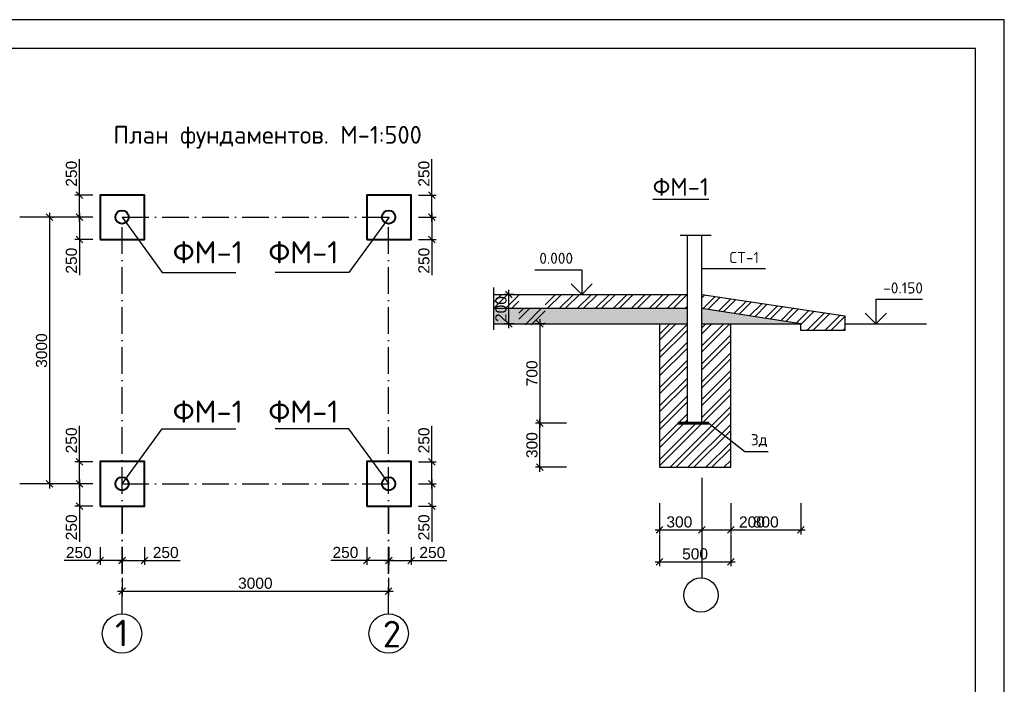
# Model space of a CAD drawing. Header units: millimetres. Extents: x 1527433 to 14789979, y -245576 to 11310.
# Tile 4 of 135: x 1779984 to 1802140, y -215354 to -200400. Entities that reach past the tile are written whole.
import ezdxf

# ---------------------------------------------------------------- set-up
doc = ezdxf.new("R2010")
doc.units = ezdxf.units.MM
doc.linetypes.add('ACAD_ISO10W100', pattern=[18, 12, -3, 0, -3])
doc.styles.get("Standard").update_dxf_attribs({"font": 'isocpeur.ttf', "height": 250})
doc.styles.add('ГОСТ Б М-100', font='arial.ttf', dxfattribs={"height": 250})
doc.dimstyles.new('ГОСТ -М100', dxfattribs={"dimscale": 100, "dimtxt": 250, "dimasz": 1.5, "dimexe": 1, "dimexo": 1, "dimgap": 0.5, "dimtad": 1, "dimdec": 0, "dimlfac": -1, "dimtxsty": 'ГОСТ Б М-100', "dimblk": 'OBLIQUE', "dimcen": 1.5, "dimdle": 1, "dimclrd": 251, "dimclre": 256, "dimclrt": 251, "dimadec": 0, "dimazin": 0, "dimtfac": 1, "dimtdec": 0, "dimtmove": 0, "dimatfit": 3, "dimldrblk": 'OBLIQUE', "dimfxl": 6, "dimfxlon": 1, "dimfrac": 2, "dimlwd": -1, "dimlwe": -1, "dimarcsym": 0})

# ---------------------------------------------------------------- blocks, each defined once
blk = doc.blocks.new('_Oblique')
at = {"color": 0, "linetype": 'ByBlock', "lineweight": -2}
blk.add_line((-0.5, -0.5), (0.5, 0.5), dxfattribs=at)
blk = doc.blocks.new('*D874')
at = {"ltscale": 5, "transparency": 16777216}
for p, q in [((1781626, -204845), (1781226, -204845)), ((1781626, -205345), (1781226, -205345))]:
    blk.add_line(p, q, dxfattribs=at)
at = {"color": 251, "ltscale": 5, "transparency": 16777216}
for p, q in [((1781326, -204745), (1781326, -205345)), ((1781326, -205345), (1781326, -206150))]:
    blk.add_line(p, q, dxfattribs=at)
at = {"layer": 'Defpoints', "color": 0, "ltscale": 5, "transparency": 16777216}
for p in [(1781792, -204845), (1781326, -205345), (1781792, -205345)]:
    blk.add_point(p, dxfattribs=at)
at = {"color": 251, "ltscale": 5, "transparency": 16777216, "xscale": 150, "yscale": 150, "zscale": 150}
for p, rotation in [((1781326, -204845), 90), ((1781326, -205345), 270)]:
    blk.add_blockref('_Oblique', p, dxfattribs=dict(at, rotation=rotation))
at = {"color": 251, "ltscale": 5, "transparency": 16777216, "insert": (1781148, -205823), "char_height": 250, "attachment_point": 5, "rotation": 90, "style": 'ГОСТ Б М-100'}
blk.add_mtext('250', dxfattribs=at)
blk = doc.blocks.new('*D875')
at = {"color": 251, "ltscale": 5, "transparency": 16777216}
for p, q in [((1781326, -204345), (1781326, -203539)), ((1781326, -204945), (1781326, -204345))]:
    blk.add_line(p, q, dxfattribs=at)
at = {"ltscale": 5, "transparency": 16777216}
for p, q in [((1781626, -204345), (1781226, -204345)), ((1781626, -204845), (1781226, -204845))]:
    blk.add_line(p, q, dxfattribs=at)
at = {"layer": 'Defpoints', "color": 0, "ltscale": 5, "transparency": 16777216}
for p in [(1781326, -204345), (1781792, -204345), (1781792, -204845)]:
    blk.add_point(p, dxfattribs=at)
at = {"color": 251, "ltscale": 5, "transparency": 16777216, "xscale": 150, "yscale": 150, "zscale": 150}
for p, rotation in [((1781326, -204345), 90), ((1781326, -204845), 270)]:
    blk.add_blockref('_Oblique', p, dxfattribs=dict(at, rotation=rotation))
at = {"color": 251, "ltscale": 5, "transparency": 16777216, "insert": (1781148, -203867), "char_height": 250, "attachment_point": 5, "rotation": 90, "style": 'ГОСТ Б М-100'}
blk.add_mtext('250', dxfattribs=at)
blk = doc.blocks.new('*D876')
at = {"ltscale": 5, "transparency": 16777216}
for p, q in [((1781626, -210845), (1781226, -210845)), ((1781626, -211345), (1781226, -211345))]:
    blk.add_line(p, q, dxfattribs=at)
at = {"color": 251, "ltscale": 5, "transparency": 16777216}
for p, q in [((1781326, -210745), (1781326, -211345)), ((1781326, -211345), (1781326, -212150))]:
    blk.add_line(p, q, dxfattribs=at)
at = {"layer": 'Defpoints', "color": 0, "ltscale": 5, "transparency": 16777216}
for p in [(1781792, -210845), (1781326, -211345), (1781792, -211345)]:
    blk.add_point(p, dxfattribs=at)
at = {"color": 251, "ltscale": 5, "transparency": 16777216, "xscale": 150, "yscale": 150, "zscale": 150}
for p, rotation in [((1781326, -210845), 90), ((1781326, -211345), 270)]:
    blk.add_blockref('_Oblique', p, dxfattribs=dict(at, rotation=rotation))
at = {"color": 251, "ltscale": 5, "transparency": 16777216, "insert": (1781148, -211823), "char_height": 250, "attachment_point": 5, "rotation": 90, "style": 'ГОСТ Б М-100'}
blk.add_mtext('250', dxfattribs=at)
blk = doc.blocks.new('*D877')
at = {"color": 251, "ltscale": 5, "transparency": 16777216}
for p, q in [((1781326, -210345), (1781326, -209539)), ((1781326, -210945), (1781326, -210345))]:
    blk.add_line(p, q, dxfattribs=at)
at = {"ltscale": 5, "transparency": 16777216}
for p, q in [((1781626, -210345), (1781226, -210345)), ((1781626, -210845), (1781226, -210845))]:
    blk.add_line(p, q, dxfattribs=at)
at = {"layer": 'Defpoints', "color": 0, "ltscale": 5, "transparency": 16777216}
for p in [(1781326, -210345), (1781792, -210345), (1781792, -210845)]:
    blk.add_point(p, dxfattribs=at)
at = {"color": 251, "ltscale": 5, "transparency": 16777216, "xscale": 150, "yscale": 150, "zscale": 150}
for p, rotation in [((1781326, -210345), 90), ((1781326, -210845), 270)]:
    blk.add_blockref('_Oblique', p, dxfattribs=dict(at, rotation=rotation))
at = {"color": 251, "ltscale": 5, "transparency": 16777216, "insert": (1781148, -209867), "char_height": 250, "attachment_point": 5, "rotation": 90, "style": 'ГОСТ Б М-100'}
blk.add_mtext('250', dxfattribs=at)
blk = doc.blocks.new('*D878')
at = {"ltscale": 5, "transparency": 16777216}
for p, q in [((1788957, -204845), (1789357, -204845)), ((1788957, -205345), (1789357, -205345))]:
    blk.add_line(p, q, dxfattribs=at)
at = {"color": 251, "ltscale": 5, "transparency": 16777216}
for p, q in [((1789257, -204745), (1789257, -205345)), ((1789257, -205345), (1789257, -206150))]:
    blk.add_line(p, q, dxfattribs=at)
at = {"layer": 'Defpoints', "color": 0, "ltscale": 5, "transparency": 16777216}
for p in [(1788792, -204845), (1788792, -205345), (1789257, -205345)]:
    blk.add_point(p, dxfattribs=at)
at = {"color": 251, "ltscale": 5, "transparency": 16777216, "xscale": 150, "yscale": 150, "zscale": 150}
for p, rotation in [((1789257, -204845), 90), ((1789257, -205345), 270)]:
    blk.add_blockref('_Oblique', p, dxfattribs=dict(at, rotation=rotation))
at = {"color": 251, "ltscale": 5, "transparency": 16777216, "insert": (1789080, -205823), "char_height": 250, "attachment_point": 5, "rotation": 90, "style": 'ГОСТ Б М-100'}
blk.add_mtext('250', dxfattribs=at)
blk = doc.blocks.new('*D879')
at = {"color": 251, "ltscale": 5, "transparency": 16777216}
for p, q in [((1789257, -204345), (1789257, -203539)), ((1789257, -204945), (1789257, -204345))]:
    blk.add_line(p, q, dxfattribs=at)
at = {"ltscale": 5, "transparency": 16777216}
for p, q in [((1788957, -204345), (1789357, -204345)), ((1788957, -204845), (1789357, -204845))]:
    blk.add_line(p, q, dxfattribs=at)
at = {"layer": 'Defpoints', "color": 0, "ltscale": 5, "transparency": 16777216}
for p in [(1788792, -204345), (1789257, -204345), (1788792, -204845)]:
    blk.add_point(p, dxfattribs=at)
at = {"color": 251, "ltscale": 5, "transparency": 16777216, "xscale": 150, "yscale": 150, "zscale": 150}
for p, rotation in [((1789257, -204345), 90), ((1789257, -204845), 270)]:
    blk.add_blockref('_Oblique', p, dxfattribs=dict(at, rotation=rotation))
at = {"color": 251, "ltscale": 5, "transparency": 16777216, "insert": (1789080, -203867), "char_height": 250, "attachment_point": 5, "rotation": 90, "style": 'ГОСТ Б М-100'}
blk.add_mtext('250', dxfattribs=at)
blk = doc.blocks.new('*D880')
at = {"ltscale": 5, "transparency": 16777216}
for p, q in [((1788957, -210845), (1789357, -210845)), ((1788957, -211345), (1789357, -211345))]:
    blk.add_line(p, q, dxfattribs=at)
at = {"color": 251, "ltscale": 5, "transparency": 16777216}
for p, q in [((1789257, -210745), (1789257, -211345)), ((1789257, -211345), (1789257, -212150))]:
    blk.add_line(p, q, dxfattribs=at)
at = {"layer": 'Defpoints', "color": 0, "ltscale": 5, "transparency": 16777216}
for p in [(1788792, -210845), (1788792, -211345), (1789257, -211345)]:
    blk.add_point(p, dxfattribs=at)
at = {"color": 251, "ltscale": 5, "transparency": 16777216, "xscale": 150, "yscale": 150, "zscale": 150}
for p, rotation in [((1789257, -210845), 90), ((1789257, -211345), 270)]:
    blk.add_blockref('_Oblique', p, dxfattribs=dict(at, rotation=rotation))
at = {"color": 251, "ltscale": 5, "transparency": 16777216, "insert": (1789080, -211823), "char_height": 250, "attachment_point": 5, "rotation": 90, "style": 'ГОСТ Б М-100'}
blk.add_mtext('250', dxfattribs=at)
blk = doc.blocks.new('*D881')
at = {"color": 251, "ltscale": 5, "transparency": 16777216}
for p, q in [((1789257, -210345), (1789257, -209539)), ((1789257, -210945), (1789257, -210345))]:
    blk.add_line(p, q, dxfattribs=at)
at = {"ltscale": 5, "transparency": 16777216}
for p, q in [((1788957, -210345), (1789357, -210345)), ((1788957, -210845), (1789357, -210845))]:
    blk.add_line(p, q, dxfattribs=at)
at = {"layer": 'Defpoints', "color": 0, "ltscale": 5, "transparency": 16777216}
for p in [(1788792, -210345), (1789257, -210345), (1788792, -210845)]:
    blk.add_point(p, dxfattribs=at)
at = {"color": 251, "ltscale": 5, "transparency": 16777216, "xscale": 150, "yscale": 150, "zscale": 150}
for p, rotation in [((1789257, -210345), 90), ((1789257, -210845), 270)]:
    blk.add_blockref('_Oblique', p, dxfattribs=dict(at, rotation=rotation))
at = {"color": 251, "ltscale": 5, "transparency": 16777216, "insert": (1789080, -209867), "char_height": 250, "attachment_point": 5, "rotation": 90, "style": 'ГОСТ Б М-100'}
blk.add_mtext('250', dxfattribs=at)
blk = doc.blocks.new('*D882')
at = {"ltscale": 5, "transparency": 16777216}
for p, q in [((1782292, -212267), (1782292, -212667)), ((1782792, -212267), (1782792, -212667))]:
    blk.add_line(p, q, dxfattribs=at)
at = {"color": 251, "ltscale": 5, "transparency": 16777216}
for p, q in [((1782192, -212567), (1782792, -212567)), ((1782792, -212567), (1783597, -212567))]:
    blk.add_line(p, q, dxfattribs=at)
at = {"layer": 'Defpoints', "color": 0, "ltscale": 5, "transparency": 16777216}
for p in [(1782292, -211345), (1782792, -211345), (1782792, -212567)]:
    blk.add_point(p, dxfattribs=at)
at = {"color": 251, "ltscale": 5, "transparency": 16777216, "xscale": 150, "yscale": 150, "zscale": 150, "rotation": 180}
blk.add_blockref('_Oblique', (1782292, -212567), dxfattribs=at)
at = {"color": 251, "ltscale": 5, "transparency": 16777216, "xscale": 150, "yscale": 150, "zscale": 150}
blk.add_blockref('_Oblique', (1782792, -212567), dxfattribs=at)
at = {"color": 251, "ltscale": 5, "transparency": 16777216, "insert": (1783269, -212390), "char_height": 250, "attachment_point": 5, "style": 'ГОСТ Б М-100'}
blk.add_mtext('250', dxfattribs=at)
blk = doc.blocks.new('*D883')
at = {"ltscale": 5, "transparency": 16777216}
for p, q in [((1781792, -212267), (1781792, -212667)), ((1782292, -212267), (1782292, -212667))]:
    blk.add_line(p, q, dxfattribs=at)
at = {"color": 251, "ltscale": 5, "transparency": 16777216}
for p, q in [((1781792, -212567), (1780986, -212567)), ((1782392, -212567), (1781792, -212567))]:
    blk.add_line(p, q, dxfattribs=at)
at = {"layer": 'Defpoints', "color": 0, "ltscale": 5, "transparency": 16777216}
for p in [(1781792, -211345), (1782292, -211345), (1781792, -212567)]:
    blk.add_point(p, dxfattribs=at)
at = {"color": 251, "ltscale": 5, "transparency": 16777216, "xscale": 150, "yscale": 150, "zscale": 150, "rotation": 180}
blk.add_blockref('_Oblique', (1781792, -212567), dxfattribs=at)
at = {"color": 251, "ltscale": 5, "transparency": 16777216, "xscale": 150, "yscale": 150, "zscale": 150}
blk.add_blockref('_Oblique', (1782292, -212567), dxfattribs=at)
at = {"color": 251, "ltscale": 5, "transparency": 16777216, "insert": (1781314, -212390), "char_height": 250, "attachment_point": 5, "style": 'ГОСТ Б М-100'}
blk.add_mtext('250', dxfattribs=at)
blk = doc.blocks.new('*D884')
at = {"ltscale": 5, "transparency": 16777216}
for p, q in [((1788292, -212266), (1788292, -212666)), ((1788792, -212266), (1788792, -212666))]:
    blk.add_line(p, q, dxfattribs=at)
at = {"color": 251, "ltscale": 5, "transparency": 16777216}
for p, q in [((1788192, -212566), (1788792, -212566)), ((1788792, -212566), (1789597, -212566))]:
    blk.add_line(p, q, dxfattribs=at)
at = {"layer": 'Defpoints', "color": 0, "ltscale": 5, "transparency": 16777216}
for p in [(1788292, -211345), (1788792, -211345), (1788792, -212566)]:
    blk.add_point(p, dxfattribs=at)
at = {"color": 251, "ltscale": 5, "transparency": 16777216, "xscale": 150, "yscale": 150, "zscale": 150, "rotation": 180}
blk.add_blockref('_Oblique', (1788292, -212566), dxfattribs=at)
at = {"color": 251, "ltscale": 5, "transparency": 16777216, "xscale": 150, "yscale": 150, "zscale": 150}
blk.add_blockref('_Oblique', (1788792, -212566), dxfattribs=at)
at = {"color": 251, "ltscale": 5, "transparency": 16777216, "insert": (1789269, -212389), "char_height": 250, "attachment_point": 5, "style": 'ГОСТ Б М-100'}
blk.add_mtext('250', dxfattribs=at)
blk = doc.blocks.new('*D885')
at = {"ltscale": 5, "transparency": 16777216}
for p, q in [((1787792, -212266), (1787792, -212666)), ((1788292, -212266), (1788292, -212666))]:
    blk.add_line(p, q, dxfattribs=at)
at = {"color": 251, "ltscale": 5, "transparency": 16777216}
for p, q in [((1787792, -212566), (1786986, -212566)), ((1788392, -212566), (1787792, -212566))]:
    blk.add_line(p, q, dxfattribs=at)
at = {"layer": 'Defpoints', "color": 0, "ltscale": 5, "transparency": 16777216}
for p in [(1787792, -211345), (1788292, -211345), (1787792, -212566)]:
    blk.add_point(p, dxfattribs=at)
at = {"color": 251, "ltscale": 5, "transparency": 16777216, "xscale": 150, "yscale": 150, "zscale": 150, "rotation": 180}
blk.add_blockref('_Oblique', (1787792, -212566), dxfattribs=at)
at = {"color": 251, "ltscale": 5, "transparency": 16777216, "xscale": 150, "yscale": 150, "zscale": 150}
blk.add_blockref('_Oblique', (1788292, -212566), dxfattribs=at)
at = {"color": 251, "ltscale": 5, "transparency": 16777216, "insert": (1787314, -212389), "char_height": 250, "attachment_point": 5, "style": 'ГОСТ Б М-100'}
blk.add_mtext('250', dxfattribs=at)
blk = doc.blocks.new('*D892')
at = {"ltscale": 5, "transparency": 16777216}
for p, q in [((1794382, -211998), (1794382, -212698)), ((1795983, -211998), (1795983, -212698))]:
    blk.add_line(p, q, dxfattribs=at)
at = {"color": 251, "ltscale": 5, "transparency": 16777216}
blk.add_line((1794282, -212598), (1796083, -212598), dxfattribs=at)
at = {"layer": 'Defpoints', "color": 0, "ltscale": 5, "transparency": 16777216}
for p in [(1794382, -210470), (1795983, -210470), (1795983, -212598)]:
    blk.add_point(p, dxfattribs=at)
at = {"color": 251, "ltscale": 5, "transparency": 16777216, "xscale": 150, "yscale": 150, "zscale": 150, "rotation": 180}
blk.add_blockref('_Oblique', (1794382, -212598), dxfattribs=at)
at = {"color": 251, "ltscale": 5, "transparency": 16777216, "xscale": 150, "yscale": 150, "zscale": 150}
blk.add_blockref('_Oblique', (1795983, -212598), dxfattribs=at)
at = {"color": 251, "ltscale": 5, "transparency": 16777216, "insert": (1795182, -212421), "char_height": 250, "attachment_point": 5, "style": 'ГОСТ Б М-100'}
blk.add_mtext('500', dxfattribs=at)
blk = doc.blocks.new('*D893')
at = {"ltscale": 5, "transparency": 16777216}
for p, q in [((1794382, -211280), (1794382, -211980)), ((1795330, -211280), (1795330, -211980))]:
    blk.add_line(p, q, dxfattribs=at)
at = {"color": 251, "ltscale": 5, "transparency": 16777216}
blk.add_line((1794282, -211880), (1795430, -211880), dxfattribs=at)
at = {"layer": 'Defpoints', "color": 0, "ltscale": 5, "transparency": 16777216}
for p in [(1795330, -209475), (1794382, -210470), (1795330, -211880)]:
    blk.add_point(p, dxfattribs=at)
at = {"color": 251, "ltscale": 5, "transparency": 16777216, "xscale": 150, "yscale": 150, "zscale": 150, "rotation": 180}
blk.add_blockref('_Oblique', (1794382, -211880), dxfattribs=at)
at = {"color": 251, "ltscale": 5, "transparency": 16777216, "xscale": 150, "yscale": 150, "zscale": 150}
blk.add_blockref('_Oblique', (1795330, -211880), dxfattribs=at)
at = {"color": 251, "ltscale": 5, "transparency": 16777216, "insert": (1794827, -211702), "char_height": 250, "attachment_point": 5, "style": 'ГОСТ Б М-100'}
blk.add_mtext('300', dxfattribs=at)
blk = doc.blocks.new('*D886')
at = {"ltscale": 5, "transparency": 16777216}
for p, q in [((1795330, -211280), (1795330, -211980)), ((1795983, -211280), (1795983, -211980))]:
    blk.add_line(p, q, dxfattribs=at)
at = {"color": 251, "ltscale": 5, "transparency": 16777216}
for p, q in [((1795230, -211880), (1795983, -211880)), ((1795983, -211880), (1796789, -211880))]:
    blk.add_line(p, q, dxfattribs=at)
at = {"layer": 'Defpoints', "color": 0, "ltscale": 5, "transparency": 16777216}
for p in [(1795330, -209475), (1795983, -210470), (1795983, -211880)]:
    blk.add_point(p, dxfattribs=at)
at = {"color": 251, "ltscale": 5, "transparency": 16777216, "xscale": 150, "yscale": 150, "zscale": 150, "rotation": 180}
blk.add_blockref('_Oblique', (1795330, -211880), dxfattribs=at)
at = {"color": 251, "ltscale": 5, "transparency": 16777216, "xscale": 150, "yscale": 150, "zscale": 150}
blk.add_blockref('_Oblique', (1795983, -211880), dxfattribs=at)
at = {"color": 251, "ltscale": 5, "transparency": 16777216, "insert": (1796461, -211703), "char_height": 250, "attachment_point": 5, "style": 'ГОСТ Б М-100'}
blk.add_mtext('200', dxfattribs=at)
blk = doc.blocks.new('*D894')
at = {"ltscale": 5, "transparency": 16777216}
for p, q in [((1795983, -211280), (1795983, -211980)), ((1797561, -211280), (1797561, -211980))]:
    blk.add_line(p, q, dxfattribs=at)
at = {"color": 251, "ltscale": 5, "transparency": 16777216}
blk.add_line((1795883, -211880), (1797661, -211880), dxfattribs=at)
at = {"layer": 'Defpoints', "color": 0, "ltscale": 5, "transparency": 16777216}
for p in [(1797561, -207242), (1795983, -210470), (1797561, -211880)]:
    blk.add_point(p, dxfattribs=at)
at = {"color": 251, "ltscale": 5, "transparency": 16777216, "xscale": 150, "yscale": 150, "zscale": 150, "rotation": 180}
blk.add_blockref('_Oblique', (1795983, -211880), dxfattribs=at)
at = {"color": 251, "ltscale": 5, "transparency": 16777216, "xscale": 150, "yscale": 150, "zscale": 150}
blk.add_blockref('_Oblique', (1797561, -211880), dxfattribs=at)
at = {"color": 251, "ltscale": 5, "transparency": 16777216, "insert": (1796772, -211703), "char_height": 250, "attachment_point": 5, "style": 'ГОСТ Б М-100'}
blk.add_mtext('800', dxfattribs=at)
blk = doc.blocks.new('*D895')
at = {"color": 251, "ltscale": 5, "transparency": 16777216}
blk.add_line((1791689, -210570), (1791689, -209375), dxfattribs=at)
at = {"ltscale": 5, "transparency": 16777216}
for p, q in [((1792289, -209475), (1791589, -209475)), ((1792289, -210470), (1791589, -210470))]:
    blk.add_line(p, q, dxfattribs=at)
at = {"layer": 'Defpoints', "color": 0, "ltscale": 5, "transparency": 16777216}
for p in [(1791689, -209475), (1794792, -209475), (1794382, -210470)]:
    blk.add_point(p, dxfattribs=at)
at = {"color": 251, "ltscale": 5, "transparency": 16777216, "xscale": 150, "yscale": 150, "zscale": 150}
for p, rotation in [((1791689, -209475), 90), ((1791689, -210470), 270)]:
    blk.add_blockref('_Oblique', p, dxfattribs=dict(at, rotation=rotation))
at = {"color": 251, "ltscale": 5, "transparency": 16777216, "insert": (1791511, -209973), "char_height": 250, "attachment_point": 5, "rotation": 90, "style": 'ГОСТ Б М-100'}
blk.add_mtext('300', dxfattribs=at)
blk = doc.blocks.new('*D896')
at = {"color": 251, "ltscale": 5, "transparency": 16777216}
blk.add_line((1790991, -207342), (1790991, -206482), dxfattribs=at)
at = {"ltscale": 5, "transparency": 16777216}
for p, q in [((1791108, -206582), (1790891, -206582)), ((1791108, -207242), (1790891, -207242))]:
    blk.add_line(p, q, dxfattribs=at)
at = {"layer": 'Defpoints', "color": 0, "ltscale": 5, "transparency": 16777216}
for p in [(1790991, -206582), (1791208, -206582), (1791208, -207242)]:
    blk.add_point(p, dxfattribs=at)
at = {"color": 251, "ltscale": 5, "transparency": 16777216, "xscale": 150, "yscale": 150, "zscale": 150}
for p, rotation in [((1790991, -206582), 90), ((1790991, -207242), 270)]:
    blk.add_blockref('_Oblique', p, dxfattribs=dict(at, rotation=rotation))
at = {"color": 251, "ltscale": 5, "transparency": 16777216, "insert": (1790814, -206912), "char_height": 250, "attachment_point": 5, "rotation": 90, "style": 'ГОСТ Б М-100'}
blk.add_mtext('200', dxfattribs=at)
blk = doc.blocks.new('*D888')
at = {"color": 251, "ltscale": 5, "transparency": 16777216}
blk.add_line((1791689, -207142), (1791689, -209575), dxfattribs=at)
at = {"ltscale": 5, "transparency": 16777216}
for p, q in [((1791806, -207242), (1791589, -207242)), ((1792289, -209475), (1791589, -209475))]:
    blk.add_line(p, q, dxfattribs=at)
at = {"layer": 'Defpoints', "color": 0, "ltscale": 5, "transparency": 16777216}
for p in [(1791906, -207242), (1791689, -209475), (1794792, -209475)]:
    blk.add_point(p, dxfattribs=at)
at = {"color": 251, "ltscale": 5, "transparency": 16777216, "xscale": 150, "yscale": 150, "zscale": 150}
for p, rotation in [((1791689, -207242), 90), ((1791689, -209475), 270)]:
    blk.add_blockref('_Oblique', p, dxfattribs=dict(at, rotation=rotation))
at = {"color": 251, "ltscale": 5, "transparency": 16777216, "insert": (1791511, -208358), "char_height": 250, "attachment_point": 5, "rotation": 90, "style": 'ГОСТ Б М-100'}
blk.add_mtext('700', dxfattribs=at)
blk = doc.blocks.new('*D897')
at = {"ltscale": 5, "transparency": 16777216}
for p, q in [((1782286, -212959), (1782286, -213359)), ((1788286, -212959), (1788286, -213359))]:
    blk.add_line(p, q, dxfattribs=at)
at = {"color": 251, "ltscale": 5, "transparency": 16777216}
blk.add_line((1782186, -213259), (1788386, -213259), dxfattribs=at)
at = {"layer": 'Defpoints', "color": 0, "ltscale": 5, "transparency": 16777216}
for p in [(1782286, -211358), (1788286, -211358), (1788286, -213259)]:
    blk.add_point(p, dxfattribs=at)
at = {"color": 251, "ltscale": 5, "transparency": 16777216, "xscale": 150, "yscale": 150, "zscale": 150, "rotation": 180}
blk.add_blockref('_Oblique', (1782286, -213259), dxfattribs=at)
at = {"color": 251, "ltscale": 5, "transparency": 16777216, "xscale": 150, "yscale": 150, "zscale": 150}
blk.add_blockref('_Oblique', (1788286, -213259), dxfattribs=at)
at = {"color": 251, "ltscale": 5, "transparency": 16777216, "insert": (1785286, -213081), "char_height": 250, "attachment_point": 5, "style": 'ГОСТ Б М-100'}
blk.add_mtext('3000', dxfattribs=at)
blk = doc.blocks.new('*D889')
at = {"ltscale": 5, "transparency": 16777216}
for p, q in [((1780953, -204845), (1780553, -204845)), ((1780953, -210845), (1780553, -210845))]:
    blk.add_line(p, q, dxfattribs=at)
at = {"color": 251, "ltscale": 5, "transparency": 16777216}
blk.add_line((1780653, -204745), (1780653, -210945), dxfattribs=at)
at = {"layer": 'Defpoints', "color": 0, "ltscale": 5, "transparency": 16777216}
for p in [(1781792, -204845), (1780653, -210845), (1781792, -210845)]:
    blk.add_point(p, dxfattribs=at)
at = {"color": 251, "ltscale": 5, "transparency": 16777216, "xscale": 150, "yscale": 150, "zscale": 150}
for p, rotation in [((1780653, -204845), 90), ((1780653, -210845), 270)]:
    blk.add_blockref('_Oblique', p, dxfattribs=dict(at, rotation=rotation))
at = {"color": 251, "ltscale": 5, "transparency": 16777216, "insert": (1780476, -207845), "char_height": 250, "attachment_point": 5, "rotation": 90, "style": 'ГОСТ Б М-100'}
blk.add_mtext('3000', dxfattribs=at)

msp = doc.modelspace()

# ---------------------------------------------------------------- hatches: boundary and pattern name
at = {"ltscale": 5}
h = msp.add_hatch(dxfattribs=at)
h.set_pattern_fill('ANSI32', color=256, scale=30)
h.set_pattern_definition([(45, (-29456744.95, 13936055.7), (-202.0557627, 202.0557627), []), (45, (-29456610.25, 13936055.7), (-202.0557627, 202.0557627), [])])
h.paths.add_polyline_path([(1795001.553, -207241.63), (1794382.081, -207241.63), (1794382.081, -210470.138), (1795982.845, -210470.138), (1795982.845, -209862.161), (1795493.868, -209475.033), (1795001.553, -209475.033)])
h.paths.add_polyline_path([(1795982.845, -207241.63), (1795330.318, -207241.63), (1795330.318, -209475.033), (1795493.868, -209475.033), (1795982.845, -209862.161)], flags=17)
h.paths.add_polyline_path([(1795330.318, -206582.199), (1795330.318, -206900.988), (1797561.391, -207241.63), (1797561.391, -207392.577), (1798550.033, -207392.577), (1798550.033, -207241.63), (1798550.033, -207060.171)])
h.paths.add_polyline_path([(1795001.553, -206582.199), (1790643.886, -206582.199), (1790643.886, -206900.988), (1795001.553, -206900.988)])
h.paths.add_polyline_path([(1791804.612, -207262.524), (1791804.612, -206590.445), (1791216.612, -206590.445), (1791216.612, -207262.524)])
h = msp.add_hatch(dxfattribs=at)
h.set_pattern_fill('AR-CONC', color=256)
h.set_pattern_definition([(50, (-29456744.95, 13936055.7), (182.184669, -15.93908554), [19.05, -209.55]), (355, (-29456744.95, 13936055.7), (-35.2434214, 191.0568452), [15.24, -167.6405842]), (100.4514447, (-29456729.77, 13936054.37), (146.9412471, 175.1177519), [16.1900088, -178.0902446]), (46.1842, (-29456744.95, 13936106.5), (271.0790409, -42.042328), [28.575, -314.325]), (96.6355576, (-29456722.36, 13936103), (237.404134, 247.4261246), [24.2850231, -267.1356082]), (351.1841512, (-29456744.95, 13936106.5), (237.404134, 247.4261246), [22.859967, -251.459732]), (21, (-29456719.55, 13936093.8), (151.6143913, -102.2651982), [19.05, -209.55]), (326, (-29456719.55, 13936093.8), (61.8020283, 184.1879661), [15.24, -167.64]), (71.451445, (-29456706.91, 13936085.28), (213.4164193, 81.9227689), [16.1900088, -178.0899376]), (37.5, (-29456744.95, 13936055.7), (3.08860325, 84.55503887), [0, -165.608, 0, -170.18, 0, -168.275]), (7.5, (-29456744.95, 13936055.7), (66.8196625, 100.18057482), [0, -97.028, 0, -161.798, 0, -64.135]), (327.5, (-29456801.59, 13936055.7), (135.59059517, -5.72874399), [0, -63.5, 0, -198.12, 0, -262.89]), (317.5, (-29456826.99, 13936055.7), (148.1291814, 25.42649103), [0, -82.55, 0, -131.572, 0, -186.69])])
h.paths.add_polyline_path([(1795001.553, -206900.988), (1790643.886, -206900.988), (1790643.886, -207241.63), (1795001.553, -207241.63)])
h.paths.add_polyline_path([(1795330.318, -206900.988), (1795330.318, -207241.63), (1797561.391, -207241.63)])

# ---------------------------------------------------------------- linework, layer by layer
at = {"color": 55, "linetype": 'ACAD_ISO10W100', "ltscale": 50}
for p, q in [((1781478.201, -204842.276), (1779983.524, -204842.276)), ((1782286.294, -204842.276), (1788286.294, -204842.276)), ((1782286.294, -213769.012), (1782286.294, -204842.276)), ((1788286.294, -213769.012), (1788286.294, -204842.276)), ((1781478.201, -210842.276), (1779983.524, -210842.276)), ((1782286.294, -210842.276), (1788286.294, -210842.276)), ((1782286.294, -211357.994), (1782286.294, -212852.671)), ((1788286.294, -211357.994), (1788286.294, -212852.671))]:
    msp.add_line(p, q, dxfattribs=at)
at = {"lineweight": 30, "ltscale": 5}
for p, q in [((1794844.212, -205249.948), (1795544.799, -205249.948)), ((1795001.553, -205249.948), (1795001.553, -209475.033)), ((1795330.318, -209475.033), (1795330.318, -205249.948)), ((1790643.886, -206423.018), (1790643.886, -207378.105)), ((1790643.886, -206582.199), (1795001.553, -206582.199)), ((1792630.613, -206582.199), (1792630.613, -206582.199)), ((1795330.318, -206582.199), (1798550.033, -207060.171)), ((1795001.553, -206900.988), (1790643.886, -206900.988)), ((1797561.391, -207241.63), (1795330.318, -206900.988)), ((1798550.033, -207060.171), (1798550.033, -207392.577)), ((1790643.886, -207241.63), (1795001.553, -207241.63)), ((1794382.081, -207241.63), (1794382.081, -210470.138)), ((1795330.318, -207241.63), (1797561.391, -207241.63)), ((1795982.845, -210470.138), (1795982.845, -207241.63)), ((1798550.033, -207241.63), (1800388.998, -207241.63)), ((1794382.081, -210470.138), (1795982.845, -210470.138))]:
    msp.add_line(p, q, dxfattribs=at)
at = {"ltscale": 5}
for p, q in [((1791578.73, -206025.957), (1792630.613, -206025.957)), ((1792630.613, -206025.957), (1792630.613, -206582.199)), ((1795330.318, -206001.166), (1796768.662, -206001.166)), ((1792630.613, -206582.199), (1792391.813, -206345.116)), ((1792630.613, -206582.199), (1792869.413, -206345.116)), ((1799246.517, -206685.388), (1800298.401, -206685.388)), ((1799246.517, -206685.388), (1799246.517, -207241.63)), ((1799246.517, -207241.63), (1799007.718, -207004.547)), ((1799246.517, -207241.63), (1799485.317, -207004.547)), ((1795493.868, -209475.033), (1796300.898, -210113.967)), ((1796300.898, -210113.967), (1796822.512, -210113.967)), ((1795330.318, -210711.711), (1795330.318, -212960.56))]:
    msp.add_line(p, q, dxfattribs=at)
at = {"lineweight": 60, "ltscale": 5}
msp.add_line((1794791.872, -209475.033), (1795493.868, -209475.033), dxfattribs=at)
for points in [[(1760140, -230100), (1802140, -230100), (1802140, -200400), (1760140, -200400)], [(1762140, -229450), (1801490, -229450), (1801490, -201050), (1762140, -201050)]]:
    msp.add_lwpolyline(points, close=True)
at = {"lineweight": 40, "ltscale": 5}
for points in [[(1781791.5, -205344.626), (1782791.5, -205344.626), (1782791.5, -204344.626), (1781791.5, -204344.626)], [(1787791.5, -205344.626), (1788791.5, -205344.626), (1788791.5, -204344.626), (1787791.5, -204344.626)], [(1781791.5, -211344.626), (1782791.5, -211344.626), (1782791.5, -210344.626), (1781791.5, -210344.626)], [(1787791.5, -211344.626), (1788791.5, -211344.626), (1788791.5, -210344.626), (1787791.5, -210344.626)]]:
    msp.add_lwpolyline(points, close=True, dxfattribs=at)
at = {"ltscale": 5}
for points in [[(1782286.294, -204842.276), (1783189.4, -206086.943), (1784849.516, -206086.943)], [(1788296.706, -204842.276), (1787393.6, -206086.943), (1785733.484, -206086.943)], [(1782286.294, -210846.977), (1783189.4, -209602.31), (1784849.516, -209602.31)], [(1788296.706, -210846.977), (1787393.6, -209602.31), (1785733.484, -209602.31)]]:
    msp.add_lwpolyline(points, dxfattribs=at)
at = {"lineweight": 30, "ltscale": 5}
msp.add_lwpolyline([(1798550.033, -207241.63), (1798550.033, -207392.577), (1797561.391, -207392.577), (1797561.391, -207241.63)], dxfattribs=at)
at = {"lineweight": 40, "ltscale": 5}
for centre in [(1782286.294, -204842.276), (1788286.294, -204842.276), (1782286.294, -210842.276), (1788286.294, -210842.276)]:
    msp.add_circle(centre, 150, dxfattribs=at)
at = {"ltscale": 5}
for centre, radius in [((1795314.209, -213345.746), 385.524), ((1782286.294, -214212.382), 443.37), ((1788286.294, -214212.382), 443.37)]:
    msp.add_circle(centre, radius, dxfattribs=at)

# ---------------------------------------------------------------- texts
at = {"insert": (1782090.454, -202790.589), "char_height": 400, "width": 11080.83203, "attachment_point": 1}
msp.add_mtext('План фундаментов. М-1:500 ', dxfattribs=at)
at = {"lineweight": 30, "width": 1002.07386, "attachment_point": 1}
for s, insert, char_height in [('{\\LФМ-1}', (1794229.085, -203961.902), 400), ('0.000', (1791676.538, -205643.19), 250), ('CT-1', (1795947.933, -205626.866), 250), ('-0.150', (1799415.352, -206311.099), 250), ('Зд', (1796436.774, -209725.393), 250)]:
    msp.add_mtext(s, dxfattribs=dict(at, insert=insert, char_height=char_height))
at = {"ltscale": 5}
for s, width, insert, char_height, attachment_point in [('ФМ-1', 958.16039, (1783427.311, -205383.198), 500, 1), ('ФМ-1', 958.16039, (1787155.689, -205383.198), 500, 3), ('ФМ-1', 958.16039, (1783427.311, -209467.726), 500, 7), ('ФМ-1', 958.16039, (1787155.689, -209467.726), 500, 9), ('1', 358.64447, (1782128.323, -213900.836), 600, 1), ('2', 358.64447, (1788154.01, -213925.088), 600, 1)]:
    msp.add_mtext_dynamic_manual_height_columns(s, width=width, gutter_width=12.5, heights=[0], dxfattribs=dict(at, insert=insert, char_height=char_height, attachment_point=attachment_point))

# ---------------------------------------------------------------- dimensions: what is measured, and where the dimension line sits
for base, p1, p2, angle, picture, middle in [((1781325.794, -204344.626), (1781791.5, -204844.626), (1781791.5, -204344.626), 270, '*D875', (1781325.794, -203866.744)), ((1789257.206, -204344.626), (1788791.5, -204844.626), (1788791.5, -204344.626), 270, '*D879', (1789257.206, -203866.744)), ((1781325.794, -205344.626), (1781791.5, -204844.626), (1781791.5, -205344.626), 90, '*D874', (1781325.794, -205822.508)), ((1789257.206, -205344.626), (1788791.5, -204844.626), (1788791.5, -205344.626), 90, '*D878', (1789257.206, -205822.508)), ((1781325.794, -210344.626), (1781791.5, -210844.626), (1781791.5, -210344.626), 270, '*D877', (1781325.794, -209866.744)), ((1789257.206, -210344.626), (1788791.5, -210844.626), (1788791.5, -210344.626), 270, '*D881', (1789257.206, -209866.744)), ((1781325.794, -211344.626), (1781791.5, -210844.626), (1781791.5, -211344.626), 90, '*D876', (1781325.794, -211822.508)), ((1789257.206, -211344.626), (1788791.5, -210844.626), (1788791.5, -211344.626), 90, '*D880', (1789257.206, -211822.508)), ((1782791.5, -212567.145), (1782291.5, -211344.626), (1782791.5, -211344.626), 180, '*D882', (1783269.382, -212567.145)), ((1788791.5, -212566.407), (1788291.5, -211344.626), (1788791.5, -211344.626), 180, '*D884', (1789269.382, -212566.407))]:
    dim = msp.add_linear_dim(base=base, p1=p1, p2=p2, angle=angle, dimstyle='ГОСТ -М100', override={"dimtxt": 500, "dimlfac": 0.5, "dimfxl": 3}, dxfattribs=at)
    dim.commit()
    dim.dimension.update_dxf_attribs({"geometry": picture, "text_midpoint": middle, "dimtype": 160})
dim = msp.add_linear_dim(base=(1780653.322, -210844.626), p1=(1781791.5, -204844.626), p2=(1781791.5, -210844.626), angle=90, dimstyle='ГОСТ -М100', override={"dimtxt": 500, "dimlfac": 0.5, "dimfxl": 3}, dxfattribs=at)
dim.commit()
dim.dimension.update_dxf_attribs({"geometry": '*D889', "text_midpoint": (1780475.594, -207844.626)})
for base, p1, p2, text, picture, middle in [((1790991.219, -206582.199), (1791208.381, -207241.63), (1791208.381, -206582.199), '200', '*D896', (1790813.576, -206911.914)), ((1791689.112, -209475.033), (1791906.275, -207241.63), (1794791.872, -209475.033), '700', '*D888', (1791511.469, -208358.332)), ((1791689.112, -209475.033), (1794382.081, -210470.138), (1794791.872, -209475.033), '300', '*D895', (1791511.384, -209972.585))]:
    dim = msp.add_linear_dim(base=base, p1=p1, p2=p2, angle=90, text=text, dimstyle='ГОСТ -М100', override={"dimtxsty": 'ГОСТ Б М-100'}, dxfattribs=at)
    dim.commit()
    dim.dimension.update_dxf_attribs({"geometry": picture, "text_midpoint": middle})
for base, p1, p2, text, picture, middle in [((1797561.391, -211880.156), (1795982.845, -210470.138), (1797561.391, -207241.63), '800', '*D894', (1796772.118, -211702.513)), ((1795982.845, -211880.156), (1795330.318, -209475.033), (1795982.845, -210470.138), '200', '*D886', (1796460.727, -211702.513)), ((1795982.845, -212598.454), (1794382.081, -210470.138), (1795982.845, -210470.138), '500', '*D892', (1795182.463, -212420.81))]:
    dim = msp.add_linear_dim(base=base, p1=p1, p2=p2, text=text, dimstyle='ГОСТ -М100', override={"dimtxsty": 'ГОСТ Б М-100'}, dxfattribs=at)
    dim.commit()
    dim.dimension.update_dxf_attribs({"geometry": picture, "text_midpoint": middle})
dim = msp.add_linear_dim(base=(1795330.318, -211880.156), p1=(1794382.081, -210470.138), p2=(1795330.318, -209475.033), text='300', dimstyle='ГОСТ -М100', override={"dimtxsty": 'ГОСТ Б М-100'}, dxfattribs=at)
dim.commit()
dim.dimension.update_dxf_attribs({"geometry": '*D893', "text_midpoint": (1794826.633, -211880.156), "dimtype": 160})
for base, p1, p2, picture, middle in [((1781791.5, -212567.145), (1782291.5, -211344.626), (1781791.5, -211344.626), '*D883', (1781313.618, -212567.145)), ((1787791.5, -212566.407), (1788291.5, -211344.626), (1787791.5, -211344.626), '*D885', (1787313.618, -212566.407))]:
    dim = msp.add_linear_dim(base=base, p1=p1, p2=p2, dimstyle='ГОСТ -М100', override={"dimtxt": 500, "dimlfac": 0.5, "dimfxl": 3}, dxfattribs=at)
    dim.commit()
    dim.dimension.update_dxf_attribs({"geometry": picture, "text_midpoint": middle, "dimtype": 160})
dim = msp.add_linear_dim(base=(1788286.294, -213258.811), p1=(1782286.294, -211357.994), p2=(1788286.294, -211357.994), dimstyle='ГОСТ -М100', override={"dimtxt": 500, "dimlfac": 0.5, "dimfxl": 3}, dxfattribs=at)
dim.commit()
dim.dimension.update_dxf_attribs({"geometry": '*D897', "text_midpoint": (1785286.294, -213081.082)})

doc.saveas('drawing.dxf')
